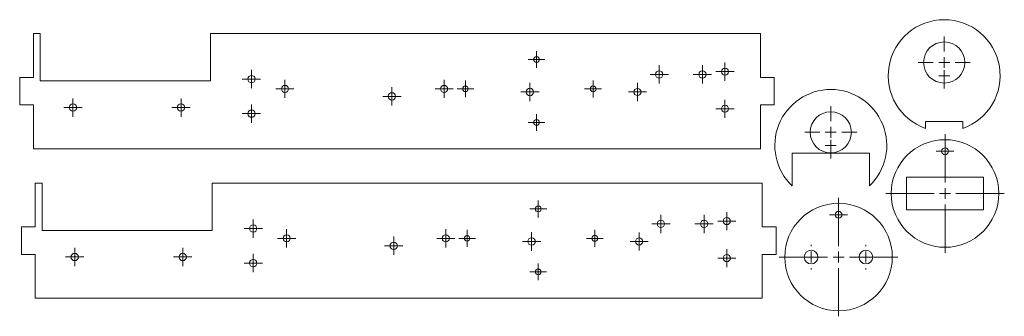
# Model space of a CAD drawing. Header units: inches. Extents: x 0.1 to 18, y 0 to 5.4.
import ezdxf

# ---------------------------------------------------------------- set-up
doc = ezdxf.new("R2010")
doc.units = ezdxf.units.IN
doc.header["$MEASUREMENT"] = 0

# ---------------------------------------------------------------- blocks, each defined once
blk = doc.blocks.new('SW_CENTERMARKSYMBOL_0')
at = {"color": 7, "linetype": 'Continuous', "lineweight": 0}
for p, q in [((-0.1, 0), (-0.167, 0)), ((0, 0), (-0.1, 0)), ((0, 0.1), (0, 0.167)), ((0, 0), (0, 0.1)), ((0, 0), (0, -0.1)), ((0, 0), (0.1, 0)), ((0.1, 0), (0.167, 0)), ((0, -0.1), (0, -0.167))]:
    blk.add_line(p, q, dxfattribs=at)
blk = doc.blocks.new('SW_CENTERMARKSYMBOL_1')
at = {"color": 7, "linetype": 'Continuous', "lineweight": 0}
for p, q in [((-0.1, 0), (-0.167, 0)), ((0, 0), (-0.1, 0)), ((0, 0.1), (0, 0.167)), ((0, 0), (0, 0.1)), ((0, 0), (0, -0.1)), ((0, 0), (0.1, 0)), ((0.1, 0), (0.167, 0)), ((0, -0.1), (0, -0.167))]:
    blk.add_line(p, q, dxfattribs=at)
blk = doc.blocks.new('SW_CENTERMARKSYMBOL_2')
at = {"color": 7, "linetype": 'Continuous', "lineweight": 0}
for p, q in [((-0.1, 0), (-0.16425, 0)), ((0, 0), (-0.1, 0)), ((0, 0.1), (0, 0.16425)), ((0, 0), (0, 0.1)), ((0, 0), (0, -0.1)), ((0, 0), (0.1, 0)), ((0.1, 0), (0.16425, 0)), ((0, -0.1), (0, -0.16425))]:
    blk.add_line(p, q, dxfattribs=at)
blk = doc.blocks.new('SW_CENTERMARKSYMBOL_3')
at = {"color": 7, "linetype": 'Continuous', "lineweight": 0}
for p, q in [((-0.1, 0), (-0.16425, 0)), ((0, 0), (-0.1, 0)), ((0, 0.1), (0, 0.16425)), ((0, 0), (0, 0.1)), ((0, 0), (0, -0.1)), ((0, 0), (0.1, 0)), ((0.1, 0), (0.16425, 0)), ((0, -0.1), (0, -0.16425))]:
    blk.add_line(p, q, dxfattribs=at)
blk = doc.blocks.new('SW_CENTERMARKSYMBOL_4')
at = {"color": 7, "linetype": 'Continuous', "lineweight": 0}
for p, q in [((-0.1, 0), (-0.167, 0)), ((0, 0), (-0.1, 0)), ((0, 0.1), (0, 0.167)), ((0, 0), (0, 0.1)), ((0, 0), (0, -0.1)), ((0, 0), (0.1, 0)), ((0.1, 0), (0.167, 0)), ((0, -0.1), (0, -0.167))]:
    blk.add_line(p, q, dxfattribs=at)
blk = doc.blocks.new('SW_CENTERMARKSYMBOL_5')
at = {"color": 7, "linetype": 'Continuous', "lineweight": 0}
for p, q in [((-0.1, 0), (-0.167, 0)), ((0, 0), (-0.1, 0)), ((0, 0.1), (0, 0.167)), ((0, 0), (0, 0.1)), ((0, 0), (0, -0.1)), ((0, 0), (0.1, 0)), ((0.1, 0), (0.167, 0)), ((0, -0.1), (0, -0.167))]:
    blk.add_line(p, q, dxfattribs=at)
blk = doc.blocks.new('SW_CENTERMARKSYMBOL_6')
at = {"color": 7, "linetype": 'Continuous', "lineweight": 0}
for p, q in [((-0.1, 0), (-0.152, 0)), ((0, 0), (-0.1, 0)), ((0, 0.1), (0, 0.152)), ((0, 0), (0, 0.1)), ((0, 0), (0, -0.1)), ((0, 0), (0.1, 0)), ((0.1, 0), (0.152, 0)), ((0, -0.1), (0, -0.152))]:
    blk.add_line(p, q, dxfattribs=at)
blk = doc.blocks.new('SW_CENTERMARKSYMBOL_7')
at = {"color": 7, "linetype": 'Continuous', "lineweight": 0}
for p, q in [((-0.1, 0), (-0.153, 0)), ((0, 0), (-0.1, 0)), ((0, 0.1), (0, 0.153)), ((0, 0), (0, 0.1)), ((0, 0), (0, -0.1)), ((0, 0), (0.1, 0)), ((0.1, 0), (0.153, 0)), ((0, -0.1), (0, -0.153))]:
    blk.add_line(p, q, dxfattribs=at)
blk = doc.blocks.new('SW_CENTERMARKSYMBOL_8')
at = {"color": 7, "linetype": 'Continuous', "lineweight": 0}
for p, q in [((-0.1, 0), (-0.154, 0)), ((0, 0), (-0.1, 0)), ((0, 0.1), (0, 0.154)), ((0, 0), (0, 0.1)), ((0, 0), (0, -0.1)), ((0, 0), (0.1, 0)), ((0.1, 0), (0.154, 0)), ((0, -0.1), (0, -0.154))]:
    blk.add_line(p, q, dxfattribs=at)
blk = doc.blocks.new('SW_CENTERMARKSYMBOL_9')
at = {"color": 7, "linetype": 'Continuous', "lineweight": 0}
for p, q in [((-0.1, 0), (-0.152, 0)), ((0, 0), (-0.1, 0)), ((0, 0.1), (0, 0.152)), ((0, 0), (0, 0.1)), ((0, 0), (0, -0.1)), ((0, 0), (0.1, 0)), ((0.1, 0), (0.152, 0)), ((0, -0.1), (0, -0.152))]:
    blk.add_line(p, q, dxfattribs=at)
blk = doc.blocks.new('SW_CENTERMARKSYMBOL_10')
at = {"color": 7, "linetype": 'Continuous', "lineweight": 0}
for p, q in [((-0.1, 0), (-0.167, 0)), ((0, 0), (-0.1, 0)), ((0, 0.1), (0, 0.167)), ((0, 0), (0, 0.1)), ((0, 0), (0, -0.1)), ((0, 0), (0.1, 0)), ((0.1, 0), (0.167, 0)), ((0, -0.1), (0, -0.167))]:
    blk.add_line(p, q, dxfattribs=at)
blk = doc.blocks.new('SW_CENTERMARKSYMBOL_11')
at = {"color": 7, "linetype": 'Continuous', "lineweight": 0}
for p, q in [((-0.1, 0), (-0.167, 0)), ((0, 0), (-0.1, 0)), ((0, 0.1), (0, 0.167)), ((0, 0), (0, 0.1)), ((0, 0), (0, -0.1)), ((0, 0), (0.1, 0)), ((0.1, 0), (0.167, 0)), ((0, -0.1), (0, -0.167))]:
    blk.add_line(p, q, dxfattribs=at)
blk = doc.blocks.new('SW_CENTERMARKSYMBOL_12')
at = {"color": 7, "linetype": 'Continuous', "lineweight": 0}
for p, q in [((-0.1, 0), (-0.167, 0)), ((0, 0), (-0.1, 0)), ((0, 0.1), (0, 0.167)), ((0, 0), (0, 0.1)), ((0, 0), (0, -0.1)), ((0, 0), (0.1, 0)), ((0.1, 0), (0.167, 0)), ((0, -0.1), (0, -0.167))]:
    blk.add_line(p, q, dxfattribs=at)
blk = doc.blocks.new('SW_CENTERMARKSYMBOL_13')
at = {"color": 7, "linetype": 'Continuous', "lineweight": 0}
for p, q in [((-0.1, 0), (-0.168, 0)), ((0, 0), (-0.1, 0)), ((0, 0.1), (0, 0.168)), ((0, 0), (0, 0.1)), ((0, 0), (0, -0.1)), ((0, 0), (0.1, 0)), ((0.1, 0), (0.168, 0)), ((0, -0.1), (0, -0.168))]:
    blk.add_line(p, q, dxfattribs=at)
blk = doc.blocks.new('SW_CENTERMARKSYMBOL_14')
at = {"color": 7, "linetype": 'Continuous', "lineweight": 0}
for p, q in [((-0.1, 0), (-0.165, 0)), ((0, 0), (-0.1, 0)), ((0, 0.1), (0, 0.165)), ((0, 0), (0, 0.1)), ((0, 0), (0, -0.1)), ((0, 0), (0.1, 0)), ((0.1, 0), (0.165, 0)), ((0, -0.1), (0, -0.165))]:
    blk.add_line(p, q, dxfattribs=at)
blk = doc.blocks.new('SW_CENTERMARKSYMBOL_15')
at = {"color": 7, "linetype": 'Continuous', "lineweight": 0}
for p, q in [((-0.1, 0), (-0.16425, 0)), ((0, 0), (-0.1, 0)), ((0, 0.1), (0, 0.16425)), ((0, 0), (0, 0.1)), ((0, 0), (0, -0.1)), ((0, 0), (0.1, 0)), ((0.1, 0), (0.16425, 0)), ((0, -0.1), (0, -0.16425))]:
    blk.add_line(p, q, dxfattribs=at)
blk = doc.blocks.new('SW_CENTERMARKSYMBOL_16')
at = {"color": 7, "linetype": 'Continuous', "lineweight": 0}
for p, q in [((-0.1, 0), (-0.16425, 0)), ((0, 0), (-0.1, 0)), ((0, 0.1), (0, 0.16425)), ((0, 0), (0, 0.1)), ((0, 0), (0, -0.1)), ((0, 0), (0.1, 0)), ((0.1, 0), (0.16425, 0)), ((0, -0.1), (0, -0.16425))]:
    blk.add_line(p, q, dxfattribs=at)
blk = doc.blocks.new('SW_CENTERMARKSYMBOL_17')
at = {"color": 7, "linetype": 'Continuous', "lineweight": 0}
for q in [(-0.1, 0), (0, 0.1), (0, -0.1), (0.1, 0)]:
    blk.add_line((0, 0), q, dxfattribs=at)
blk = doc.blocks.new('SW_CENTERMARKSYMBOL_18')
at = {"color": 7, "linetype": 'Continuous', "lineweight": 0}
for p, q in [((0, 0.2), (0, 0.475)), ((-0.2, 0), (-0.475, 0)), ((0, 0), (-0.1, 0)), ((0, 0), (0, 0.1)), ((0, 0), (0, -0.1)), ((0, 0), (0.1, 0)), ((0.2, 0), (0.475, 0)), ((0, -0.2), (0, -0.475))]:
    blk.add_line(p, q, dxfattribs=at)
blk = doc.blocks.new('SW_CENTERMARKSYMBOL_19')
at = {"color": 7, "linetype": 'Continuous', "lineweight": 0}
for q in [(-0.1, 0), (0, 0.1), (0, -0.1), (0.1, 0)]:
    blk.add_line((0, 0), q, dxfattribs=at)
blk = doc.blocks.new('SW_CENTERMARKSYMBOL_20')
at = {"color": 7, "linetype": 'Continuous', "lineweight": 0}
for p, q in [((0, 0.2), (0, 0.475)), ((-0.2, 0), (-0.475, 0)), ((0, 0), (-0.1, 0)), ((0, 0), (0, 0.1)), ((0, 0), (0, -0.1)), ((0, 0), (0.1, 0)), ((0.2, 0), (0.475, 0)), ((0, -0.2), (0, -0.475))]:
    blk.add_line(p, q, dxfattribs=at)
blk = doc.blocks.new('SW_CENTERMARKSYMBOL_21')
at = {"color": 7, "linetype": 'Continuous', "lineweight": 0}
for p, q in [((0, 0.2), (0, 1.08)), ((-0.2, 0), (-1.08, 0)), ((0, 0), (-0.1, 0)), ((0, 0), (0, 0.1)), ((0, 0), (0, -0.1)), ((0, 0), (0.1, 0)), ((0.2, 0), (1.08, 0)), ((0, -0.2), (0, -1.08))]:
    blk.add_line(p, q, dxfattribs=at)
blk = doc.blocks.new('SW_CENTERMARKSYMBOL_22')
at = {"color": 7, "linetype": 'Continuous', "lineweight": 0}
for p, q in [((-0.1, 0), (-0.1625, 0)), ((0, 0), (-0.1, 0)), ((0, 0.1), (0, 0.1625)), ((0, 0), (0, 0.1)), ((0, 0), (0, -0.1)), ((0, 0), (0.1, 0)), ((0.1, 0), (0.1625, 0)), ((0, -0.1), (0, -0.1625))]:
    blk.add_line(p, q, dxfattribs=at)
blk = doc.blocks.new('SW_CENTERMARKSYMBOL_23')
at = {"color": 7, "linetype": 'Continuous', "lineweight": 0}
for p, q in [((0, 0.2), (0, 0.225)), ((-0.2, 0), (-0.225, 0)), ((0, 0), (-0.1, 0)), ((0, 0), (0, 0.1)), ((0, 0), (0, -0.1)), ((0, 0), (0.1, 0)), ((0.2, 0), (0.225, 0)), ((0, -0.2), (0, -0.225))]:
    blk.add_line(p, q, dxfattribs=at)
blk = doc.blocks.new('SW_CENTERMARKSYMBOL_24')
at = {"color": 7, "linetype": 'Continuous', "lineweight": 0}
for p, q in [((0, 0.2), (0, 0.225)), ((-0.2, 0), (-0.225, 0)), ((0, 0), (-0.1, 0)), ((0, 0), (0, 0.1)), ((0, 0), (0, -0.1)), ((0, 0), (0.1, 0)), ((0.2, 0), (0.225, 0)), ((0, -0.2), (0, -0.225))]:
    blk.add_line(p, q, dxfattribs=at)
blk = doc.blocks.new('SW_CENTERMARKSYMBOL_25')
at = {"color": 7, "linetype": 'Continuous', "lineweight": 0}
for p, q in [((0, 0.2), (0, 1.08)), ((-0.2, 0), (-1.08, 0)), ((0, 0), (-0.1, 0)), ((0, 0), (0, 0.1)), ((0, 0), (0, -0.1)), ((0, 0), (0.1, 0)), ((0.2, 0), (1.08, 0)), ((0, -0.2), (0, -1.08))]:
    blk.add_line(p, q, dxfattribs=at)
blk = doc.blocks.new('SW_CENTERMARKSYMBOL_26')
at = {"color": 7, "linetype": 'Continuous', "lineweight": 0}
for p, q in [((-0.1, 0), (-0.1625, 0)), ((0, 0), (-0.1, 0)), ((0, 0.1), (0, 0.1625)), ((0, 0), (0, 0.1)), ((0, 0), (0, -0.1)), ((0, 0), (0.1, 0)), ((0.1, 0), (0.1625, 0)), ((0, -0.1), (0, -0.1625))]:
    blk.add_line(p, q, dxfattribs=at)
blk = doc.blocks.new('SW_CENTERMARKSYMBOL_27')
at = {"color": 7, "linetype": 'Continuous', "lineweight": 0}
for p, q in [((-0.1, 0), (-0.167, 0)), ((0, 0), (-0.1, 0)), ((0, 0.1), (0, 0.167)), ((0, 0), (0, 0.1)), ((0, 0), (0, -0.1)), ((0, 0), (0.1, 0)), ((0.1, 0), (0.167, 0)), ((0, -0.1), (0, -0.167))]:
    blk.add_line(p, q, dxfattribs=at)
blk = doc.blocks.new('SW_CENTERMARKSYMBOL_28')
at = {"color": 7, "linetype": 'Continuous', "lineweight": 0}
for p, q in [((-0.1, 0), (-0.167, 0)), ((0, 0), (-0.1, 0)), ((0, 0.1), (0, 0.167)), ((0, 0), (0, 0.1)), ((0, 0), (0, -0.1)), ((0, 0), (0.1, 0)), ((0.1, 0), (0.167, 0)), ((0, -0.1), (0, -0.167))]:
    blk.add_line(p, q, dxfattribs=at)
blk = doc.blocks.new('SW_CENTERMARKSYMBOL_29')
at = {"color": 7, "linetype": 'Continuous', "lineweight": 0}
for p, q in [((-0.1, 0), (-0.16425, 0)), ((0, 0), (-0.1, 0)), ((0, 0.1), (0, 0.16425)), ((0, 0), (0, 0.1)), ((0, 0), (0, -0.1)), ((0, 0), (0.1, 0)), ((0.1, 0), (0.16425, 0)), ((0, -0.1), (0, -0.16425))]:
    blk.add_line(p, q, dxfattribs=at)
blk = doc.blocks.new('SW_CENTERMARKSYMBOL_30')
at = {"color": 7, "linetype": 'Continuous', "lineweight": 0}
for p, q in [((-0.1, 0), (-0.16425, 0)), ((0, 0), (-0.1, 0)), ((0, 0.1), (0, 0.16425)), ((0, 0), (0, 0.1)), ((0, 0), (0, -0.1)), ((0, 0), (0.1, 0)), ((0.1, 0), (0.16425, 0)), ((0, -0.1), (0, -0.16425))]:
    blk.add_line(p, q, dxfattribs=at)
blk = doc.blocks.new('SW_CENTERMARKSYMBOL_31')
at = {"color": 7, "linetype": 'Continuous', "lineweight": 0}
for p, q in [((-0.1, 0), (-0.167, 0)), ((0, 0), (-0.1, 0)), ((0, 0.1), (0, 0.167)), ((0, 0), (0, 0.1)), ((0, 0), (0, -0.1)), ((0, 0), (0.1, 0)), ((0.1, 0), (0.167, 0)), ((0, -0.1), (0, -0.167))]:
    blk.add_line(p, q, dxfattribs=at)
blk = doc.blocks.new('SW_CENTERMARKSYMBOL_32')
at = {"color": 7, "linetype": 'Continuous', "lineweight": 0}
for p, q in [((-0.1, 0), (-0.167, 0)), ((0, 0), (-0.1, 0)), ((0, 0.1), (0, 0.167)), ((0, 0), (0, 0.1)), ((0, 0), (0, -0.1)), ((0, 0), (0.1, 0)), ((0.1, 0), (0.167, 0)), ((0, -0.1), (0, -0.167))]:
    blk.add_line(p, q, dxfattribs=at)
blk = doc.blocks.new('SW_CENTERMARKSYMBOL_33')
at = {"color": 7, "linetype": 'Continuous', "lineweight": 0}
for p, q in [((-0.1, 0), (-0.152, 0)), ((0, 0), (-0.1, 0)), ((0, 0.1), (0, 0.152)), ((0, 0), (0, 0.1)), ((0, 0), (0, -0.1)), ((0, 0), (0.1, 0)), ((0.1, 0), (0.152, 0)), ((0, -0.1), (0, -0.152))]:
    blk.add_line(p, q, dxfattribs=at)
blk = doc.blocks.new('SW_CENTERMARKSYMBOL_34')
at = {"color": 7, "linetype": 'Continuous', "lineweight": 0}
for p, q in [((-0.1, 0), (-0.153, 0)), ((0, 0), (-0.1, 0)), ((0, 0.1), (0, 0.153)), ((0, 0), (0, 0.1)), ((0, 0), (0, -0.1)), ((0, 0), (0.1, 0)), ((0.1, 0), (0.153, 0)), ((0, -0.1), (0, -0.153))]:
    blk.add_line(p, q, dxfattribs=at)
blk = doc.blocks.new('SW_CENTERMARKSYMBOL_35')
at = {"color": 7, "linetype": 'Continuous', "lineweight": 0}
for p, q in [((-0.1, 0), (-0.154, 0)), ((0, 0), (-0.1, 0)), ((0, 0.1), (0, 0.154)), ((0, 0), (0, 0.1)), ((0, 0), (0, -0.1)), ((0, 0), (0.1, 0)), ((0.1, 0), (0.154, 0)), ((0, -0.1), (0, -0.154))]:
    blk.add_line(p, q, dxfattribs=at)
blk = doc.blocks.new('SW_CENTERMARKSYMBOL_36')
at = {"color": 7, "linetype": 'Continuous', "lineweight": 0}
for p, q in [((-0.1, 0), (-0.152, 0)), ((0, 0), (-0.1, 0)), ((0, 0.1), (0, 0.152)), ((0, 0), (0, 0.1)), ((0, 0), (0, -0.1)), ((0, 0), (0.1, 0)), ((0.1, 0), (0.152, 0)), ((0, -0.1), (0, -0.152))]:
    blk.add_line(p, q, dxfattribs=at)
blk = doc.blocks.new('SW_CENTERMARKSYMBOL_37')
at = {"color": 7, "linetype": 'Continuous', "lineweight": 0}
for p, q in [((-0.1, 0), (-0.167, 0)), ((0, 0), (-0.1, 0)), ((0, 0.1), (0, 0.167)), ((0, 0), (0, 0.1)), ((0, 0), (0, -0.1)), ((0, 0), (0.1, 0)), ((0.1, 0), (0.167, 0)), ((0, -0.1), (0, -0.167))]:
    blk.add_line(p, q, dxfattribs=at)
blk = doc.blocks.new('SW_CENTERMARKSYMBOL_38')
at = {"color": 7, "linetype": 'Continuous', "lineweight": 0}
for p, q in [((-0.1, 0), (-0.167, 0)), ((0, 0), (-0.1, 0)), ((0, 0.1), (0, 0.167)), ((0, 0), (0, 0.1)), ((0, 0), (0, -0.1)), ((0, 0), (0.1, 0)), ((0.1, 0), (0.167, 0)), ((0, -0.1), (0, -0.167))]:
    blk.add_line(p, q, dxfattribs=at)
blk = doc.blocks.new('SW_CENTERMARKSYMBOL_39')
at = {"color": 7, "linetype": 'Continuous', "lineweight": 0}
for p, q in [((-0.1, 0), (-0.167, 0)), ((0, 0), (-0.1, 0)), ((0, 0.1), (0, 0.167)), ((0, 0), (0, 0.1)), ((0, 0), (0, -0.1)), ((0, 0), (0.1, 0)), ((0.1, 0), (0.167, 0)), ((0, -0.1), (0, -0.167))]:
    blk.add_line(p, q, dxfattribs=at)
blk = doc.blocks.new('SW_CENTERMARKSYMBOL_40')
at = {"color": 7, "linetype": 'Continuous', "lineweight": 0}
for p, q in [((-0.1, 0), (-0.168, 0)), ((0, 0), (-0.1, 0)), ((0, 0.1), (0, 0.168)), ((0, 0), (0, 0.1)), ((0, 0), (0, -0.1)), ((0, 0), (0.1, 0)), ((0.1, 0), (0.168, 0)), ((0, -0.1), (0, -0.168))]:
    blk.add_line(p, q, dxfattribs=at)
blk = doc.blocks.new('SW_CENTERMARKSYMBOL_41')
at = {"color": 7, "linetype": 'Continuous', "lineweight": 0}
for p, q in [((-0.1, 0), (-0.165, 0)), ((0, 0), (-0.1, 0)), ((0, 0.1), (0, 0.165)), ((0, 0), (0, 0.1)), ((0, 0), (0, -0.1)), ((0, 0), (0.1, 0)), ((0.1, 0), (0.165, 0)), ((0, -0.1), (0, -0.165))]:
    blk.add_line(p, q, dxfattribs=at)
blk = doc.blocks.new('SW_CENTERMARKSYMBOL_42')
at = {"color": 7, "linetype": 'Continuous', "lineweight": 0}
for p, q in [((-0.1, 0), (-0.16425, 0)), ((0, 0), (-0.1, 0)), ((0, 0.1), (0, 0.16425)), ((0, 0), (0, 0.1)), ((0, 0), (0, -0.1)), ((0, 0), (0.1, 0)), ((0.1, 0), (0.16425, 0)), ((0, -0.1), (0, -0.16425))]:
    blk.add_line(p, q, dxfattribs=at)
blk = doc.blocks.new('SW_CENTERMARKSYMBOL_43')
at = {"color": 7, "linetype": 'Continuous', "lineweight": 0}
for p, q in [((-0.1, 0), (-0.16425, 0)), ((0, 0), (-0.1, 0)), ((0, 0.1), (0, 0.16425)), ((0, 0), (0, 0.1)), ((0, 0), (0, -0.1)), ((0, 0), (0.1, 0)), ((0.1, 0), (0.16425, 0)), ((0, -0.1), (0, -0.16425))]:
    blk.add_line(p, q, dxfattribs=at)

msp = doc.modelspace()

# ---------------------------------------------------------------- linework, layer by layer
at = {"color": 7, "linetype": 'Continuous', "lineweight": 15}
for p, q in [((0.332, 5.146), (0.332, 4.346)), ((0.457, 5.146), (0.332, 5.146)), ((0.457, 5.146), (0.457, 4.283)), ((3.557, 4.283), (3.557, 5.146)), ((13.582, 5.146), (3.557, 5.146)), ((13.582, 4.346), (13.582, 5.146)), ((0.082, 4.346), (0.082, 3.846)), ((0.332, 4.346), (0.082, 4.346)), ((13.832, 4.346), (13.582, 4.346)), ((13.832, 3.846), (13.832, 4.346)), ((0.457, 4.283), (3.557, 4.283)), ((0.082, 3.846), (0.332, 3.846)), ((0.332, 3.846), (0.332, 3.046)), ((13.582, 3.846), (13.832, 3.846)), ((13.582, 3.046), (13.582, 3.846)), ((17.268, 3.543), (16.588, 3.543)), ((16.588, 3.543), (16.588, 3.418)), ((17.268, 3.418), (17.268, 3.543)), ((0.332, 3.046), (13.582, 3.046)), ((15.569, 2.968), (14.155, 2.968)), ((14.155, 2.968), (14.155, 2.373)), ((15.569, 2.373), (15.569, 2.968)), ((17.643, 2.533), (16.243, 2.533)), ((16.243, 2.533), (16.243, 1.933)), ((17.643, 1.933), (17.643, 2.533)), ((0.364, 2.423), (0.364, 1.623)), ((0.489, 2.423), (0.364, 2.423)), ((0.489, 2.423), (0.489, 1.559)), ((3.589, 1.559), (3.589, 2.423)), ((13.614, 2.423), (3.589, 2.423)), ((13.614, 1.623), (13.614, 2.423)), ((16.243, 1.933), (17.643, 1.933)), ((0.114, 1.623), (0.114, 1.123)), ((0.364, 1.623), (0.114, 1.623)), ((13.864, 1.623), (13.614, 1.623)), ((13.864, 1.123), (13.864, 1.623)), ((0.489, 1.559), (3.589, 1.559)), ((0.114, 1.123), (0.364, 1.123)), ((0.364, 1.123), (0.364, 0.323)), ((13.614, 1.123), (13.864, 1.123)), ((13.614, 0.323), (13.614, 1.123)), ((0.364, 0.323), (13.614, 0.323))]:
    msp.add_line(p, q, dxfattribs=at)
for centre, radius in [((16.928, 4.62), 0.375), ((9.501, 4.675), 0.053), ((12.934, 4.453), 0.0642), ((4.306, 4.318), 0.0669), ((11.735, 4.403), 0.0669), ((12.522, 4.403), 0.0669), ((4.916, 4.139), 0.0643), ((7.816, 4.139), 0.0642), ((8.203, 4.139), 0.0515), ((9.379, 4.083), 0.0677), ((10.531, 4.139), 0.0539), ((11.338, 4.083), 0.065), ((6.865, 4.003), 0.0669), ((1.053, 3.799), 0.0669), ((3.022, 3.799), 0.0669), ((12.934, 3.778), 0.0642), ((4.306, 3.688), 0.0669), ((14.862, 3.348), 0.375), ((9.501, 3.528), 0.052), ((16.943, 2.233), 0.98), ((16.943, 3.003), 0.0625), ((9.532, 1.951), 0.053), ((15.003, 1.075), 0.98), ((15.003, 1.845), 0.0625), ((4.338, 1.595), 0.0669), ((11.766, 1.679), 0.0669), ((12.553, 1.679), 0.0669), ((12.966, 1.73), 0.0643), ((4.947, 1.416), 0.0643), ((7.847, 1.416), 0.0642), ((8.234, 1.416), 0.0515), ((10.562, 1.416), 0.0539), ((6.897, 1.28), 0.0669), ((9.41, 1.359), 0.0677), ((11.369, 1.359), 0.065), ((1.085, 1.076), 0.0669), ((3.053, 1.076), 0.0669), ((12.966, 1.055), 0.0643), ((14.503, 1.075), 0.125), ((15.503, 1.075), 0.125), ((4.338, 0.965), 0.0669), ((9.532, 0.805), 0.052)]:
    msp.add_circle(centre, radius, dxfattribs=at)
for centre, start, end in [((16.928, 4.38), 289.4712, 250.5288), ((14.862, 3.108), 313.879, 226.121)]:
    msp.add_arc(centre, 1.02, start, end, dxfattribs=at)

# ---------------------------------------------------------------- block references
at = {"color": 7, "linetype": 'Continuous', "lineweight": 0}
for name, p in [('SW_CENTERMARKSYMBOL_18', (16.928, 4.62)), ('SW_CENTERMARKSYMBOL_34', (9.501, 4.675)), ('SW_CENTERMARKSYMBOL_28', (11.735, 4.403)), ('SW_CENTERMARKSYMBOL_27', (12.522, 4.403)), ('SW_CENTERMARKSYMBOL_42', (12.934, 4.453)), ('SW_CENTERMARKSYMBOL_37', (4.306, 4.318)), ('SW_CENTERMARKSYMBOL_17', (16.928, 4.38)), ('SW_CENTERMARKSYMBOL_30', (4.916, 4.139)), ('SW_CENTERMARKSYMBOL_39', (6.865, 4.003)), ('SW_CENTERMARKSYMBOL_29', (7.816, 4.139)), ('SW_CENTERMARKSYMBOL_36', (8.203, 4.139)), ('SW_CENTERMARKSYMBOL_40', (9.379, 4.083)), ('SW_CENTERMARKSYMBOL_35', (10.531, 4.139)), ('SW_CENTERMARKSYMBOL_41', (11.338, 4.083)), ('SW_CENTERMARKSYMBOL_32', (1.053, 3.799)), ('SW_CENTERMARKSYMBOL_31', (3.022, 3.799)), ('SW_CENTERMARKSYMBOL_38', (4.306, 3.688)), ('SW_CENTERMARKSYMBOL_43', (12.934, 3.778)), ('SW_CENTERMARKSYMBOL_20', (14.862, 3.348)), ('SW_CENTERMARKSYMBOL_33', (9.501, 3.528)), ('SW_CENTERMARKSYMBOL_25', (16.943, 2.233)), ('SW_CENTERMARKSYMBOL_19', (14.862, 3.108)), ('SW_CENTERMARKSYMBOL_26', (16.943, 3.003)), ('SW_CENTERMARKSYMBOL_21', (15.003, 1.075)), ('SW_CENTERMARKSYMBOL_7', (9.532, 1.951)), ('SW_CENTERMARKSYMBOL_22', (15.003, 1.845)), ('SW_CENTERMARKSYMBOL_1', (11.766, 1.679)), ('SW_CENTERMARKSYMBOL_0', (12.553, 1.679)), ('SW_CENTERMARKSYMBOL_15', (12.966, 1.73)), ('SW_CENTERMARKSYMBOL_10', (4.338, 1.595)), ('SW_CENTERMARKSYMBOL_3', (4.947, 1.416)), ('SW_CENTERMARKSYMBOL_12', (6.897, 1.28)), ('SW_CENTERMARKSYMBOL_2', (7.847, 1.416)), ('SW_CENTERMARKSYMBOL_9', (8.234, 1.416)), ('SW_CENTERMARKSYMBOL_13', (9.41, 1.359)), ('SW_CENTERMARKSYMBOL_8', (10.562, 1.416)), ('SW_CENTERMARKSYMBOL_14', (11.369, 1.359)), ('SW_CENTERMARKSYMBOL_24', (14.503, 1.075)), ('SW_CENTERMARKSYMBOL_23', (15.503, 1.075)), ('SW_CENTERMARKSYMBOL_5', (1.085, 1.076)), ('SW_CENTERMARKSYMBOL_4', (3.053, 1.076)), ('SW_CENTERMARKSYMBOL_11', (4.338, 0.965)), ('SW_CENTERMARKSYMBOL_16', (12.966, 1.055)), ('SW_CENTERMARKSYMBOL_6', (9.532, 0.805))]:
    msp.add_blockref(name, p, dxfattribs=at)

doc.saveas('drawing.dxf')
